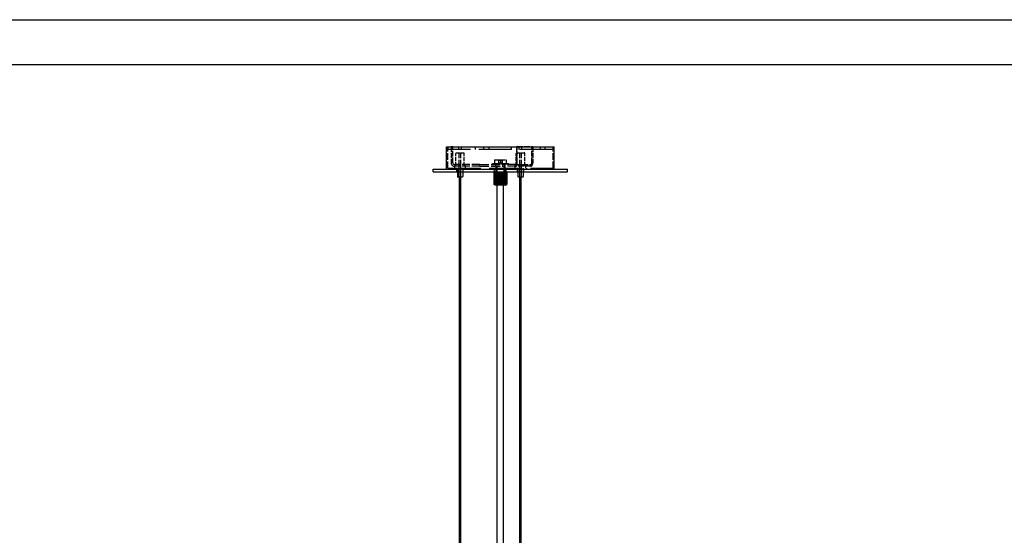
# Model space of a CAD drawing. Extents: x 355 to 4455, y -172 to 2698.
# Tile 15 of 16: x 2175 to 3274, y 2122 to 2698. Entities that reach past the tile are written whole.
import ezdxf

# ---------------------------------------------------------------- set-up
doc = ezdxf.new("R2010")
doc.units = 0
doc.header["$LTSCALE"] = 10
doc.linetypes.add('DASHED', pattern=[0.2068, 0.1655, -0.0413])
for name, color, linetype in [('Nascosta (ISO)', 7, 'DASHED'), ('PROSPETTI', 7, 'Continuous'), ('Visibile (ISO)', 7, 'Continuous')]:
    doc.layers.add(name, color=color, linetype=linetype)

# ---------------------------------------------------------------- blocks, each defined once
blk = doc.blocks.new('A3')
at = {"layer": 'PROSPETTI'}
for points in [[(-90.29, 286.83), (319.71, 286.83), (319.71, -0.17), (-90.29, -0.17)], [(-85.29, 281.83), (314.71, 281.83), (314.71, 4.83), (-85.29, 4.83)]]:
    blk.add_lwpolyline(points, close=True, dxfattribs=at)

msp = doc.modelspace()

# ---------------------------------------------------------------- linework, layer by layer
at = {"layer": 'Nascosta (ISO)', "ltscale": 4.521367}
for p, q in [((2652.7, 2532.3), (2652.7, 2556.1)), ((2770.2, 2532.3), (2770.2, 2556.1))]:
    msp.add_line(p, q, dxfattribs=at)
at = {"layer": 'Nascosta (ISO)', "ltscale": 0.571033}
for p, q in [((2653, 2556.1), (2653, 2553.1)), ((2665, 2553.1), (2665, 2556.1)), ((2668, 2553.1), (2668, 2556.1)), ((2683.3, 2556.1), (2683.3, 2553.1)), ((2692.6, 2556.1), (2692.6, 2553.1)), ((2699, 2553.1), (2699, 2556.1)), ((2724, 2553.1), (2724, 2556.1)), ((2732.5, 2553.1), (2732.5, 2556.1)), ((2735.5, 2553.1), (2735.5, 2556.1)), ((2756, 2556.1), (2756, 2553.1)), ((2761, 2556.1), (2761, 2553.1)), ((2770, 2556.1), (2770, 2553.1)), ((2663, 2528.1), (2663, 2531.1)), ((2670, 2528.1), (2670, 2531.1)), ((2705, 2528.1), (2705, 2531.1)), ((2718, 2528.1), (2718, 2531.1)), ((2730.5, 2528.1), (2730.5, 2531.1)), ((2737.5, 2528.1), (2737.5, 2531.1))]:
    msp.add_line(p, q, dxfattribs=at)
at = {"layer": 'Nascosta (ISO)', "ltscale": 22.217501}
msp.add_line((2770, 2553.1), (2653, 2553.1), dxfattribs=at)
at = {"layer": 'Nascosta (ISO)', "ltscale": 3.426696}
for p, q in [((2656.5, 2556.3), (2656.5, 2538.3)), ((2658.5, 2538.3), (2658.5, 2556.3)), ((2729.3, 2556.3), (2729.3, 2538.3)), ((2730.3, 2538.3), (2730.3, 2556.3)), ((2746.6, 2538.3), (2746.6, 2556.3)), ((2747.6, 2556.3), (2747.6, 2538.3))]:
    msp.add_line(p, q, dxfattribs=at)
at = {"layer": 'Nascosta (ISO)', "ltscale": 0.380655}
for p, q in [((2656.5, 2556.3), (2658.5, 2556.3)), ((2730.3, 2556.3), (2729.3, 2556.3)), ((2660.5, 2532.3), (2660.5, 2534.3)), ((2661, 2534.3), (2661, 2536.3)), ((2672, 2534.3), (2672, 2536.3)), ((2672.5, 2532.3), (2672.5, 2534.3)), ((2688.6, 2534.3), (2688.6, 2536.3)), ((2706.5, 2534.3), (2706.5, 2536.3)), ((2714.3, 2534.3), (2714.3, 2536.3)), ((2716.5, 2534.3), (2716.5, 2536.3)), ((2728, 2532.3), (2728, 2534.3)), ((2728.5, 2534.3), (2728.5, 2536.3)), ((2731.6, 2534.3), (2731.6, 2536.3)), ((2736.5, 2534.3), (2736.5, 2536.3)), ((2739.5, 2534.3), (2739.5, 2536.3)), ((2740, 2532.3), (2740, 2534.3))]:
    msp.add_line(p, q, dxfattribs=at)
at = {"layer": 'Nascosta (ISO)', "ltscale": 3.807451}
for p, q in [((2730.3, 2556.3), (2747.6, 2556.3)), ((2706.5, 2534.3), (2706.5, 2514.3)), ((2707.5, 2534.3), (2707.5, 2514.3)), ((2715.5, 2534.3), (2715.5, 2514.3)), ((2716.5, 2534.3), (2716.5, 2514.3)), ((2728.3, 2536.3), (2745.6, 2536.3)), ((2745.6, 2534.3), (2728.3, 2534.3))]:
    msp.add_line(p, q, dxfattribs=at)
at = {"layer": 'Nascosta (ISO)', "ltscale": 2.760375}
for p, q in [((2661.7, 2534.3), (2661.7, 2548.8)), ((2671.2, 2534.3), (2671.2, 2548.8)), ((2729.2, 2534.3), (2729.2, 2548.8)), ((2738.7, 2534.3), (2738.7, 2548.8))]:
    msp.add_line(p, q, dxfattribs=at)
at = {"layer": 'Nascosta (ISO)', "ltscale": 2.541777}
for p, q in [((2662.2, 2549.3), (2670.7, 2549.3)), ((2729.7, 2549.3), (2738.2, 2549.3))]:
    msp.add_line(p, q, dxfattribs=at)
at = {"layer": 'Nascosta (ISO)', "ltscale": 5.140094}
for p, q in [((2665.5, 2522.3), (2665.5, 2549.3)), ((2667.5, 2522.3), (2667.5, 2549.3)), ((2733, 2522.3), (2733, 2549.3)), ((2735, 2522.3), (2735, 2549.3))]:
    msp.add_line(p, q, dxfattribs=at)
at = {"layer": 'Nascosta (ISO)', "ltscale": 1.428789}
for p, q in [((2705, 2541.5), (2711.5, 2541.5)), ((2711.5, 2541.5), (2718, 2541.5))]:
    msp.add_line(p, q, dxfattribs=at)
at = {"layer": 'Nascosta (ISO)', "ltscale": 0.807101}
for p, q in [((2705, 2541.5), (2705, 2537.3)), ((2711.5, 2541.5), (2711.5, 2537.3)), ((2718, 2541.5), (2718, 2537.3))]:
    msp.add_line(p, q, dxfattribs=at)
at = {"layer": 'Nascosta (ISO)', "ltscale": 0.148632}
for p, q in [((2709.4, 2541.1), (2708.7, 2541.5)), ((2713.6, 2541.1), (2714.2, 2541.5)), ((2709.4, 2537.7), (2708.7, 2537.3)), ((2713.6, 2537.7), (2714.2, 2537.3))]:
    msp.add_line(p, q, dxfattribs=at)
at = {"layer": 'Nascosta (ISO)', "ltscale": 1.236149}
for p, q in [((2709.4, 2541.1), (2713.6, 2541.1)), ((2713.6, 2537.7), (2709.4, 2537.7))]:
    msp.add_line(p, q, dxfattribs=at)
at = {"layer": 'Nascosta (ISO)', "ltscale": 0.658368}
for p, q in [((2709.4, 2541.1), (2709.4, 2537.7)), ((2713.6, 2541.1), (2713.6, 2537.7))]:
    msp.add_line(p, q, dxfattribs=at)
at = {"layer": 'Nascosta (ISO)', "ltscale": 22.312449}
msp.add_line((2652.7, 2532.3), (2770.2, 2532.3), dxfattribs=at)
at = {"layer": 'Nascosta (ISO)', "ltscale": 0.237872}
for p, q in [((2660, 2532.3), (2660, 2531.1)), ((2673, 2532.3), (2673, 2531.1)), ((2706, 2532.3), (2706, 2531.1)), ((2717, 2532.3), (2717, 2531.1)), ((2727.5, 2532.3), (2727.5, 2531.1)), ((2740.5, 2532.3), (2740.5, 2531.1))]:
    msp.add_line(p, q, dxfattribs=at)
at = {"layer": 'Nascosta (ISO)', "ltscale": 5.347057}
for p, q in [((2688.6, 2536.3), (2660.5, 2536.3)), ((2688.6, 2534.3), (2660.5, 2534.3)), ((2728.3, 2536.3), (2714.3, 2536.3)), ((2728.3, 2534.3), (2714.3, 2534.3))]:
    msp.add_line(p, q, dxfattribs=at)
at = {"layer": 'Nascosta (ISO)', "ltscale": 0.809005}
for p, q in [((2663.5, 2532.3), (2663.5, 2528.1)), ((2669.5, 2532.3), (2669.5, 2528.1)), ((2731, 2532.3), (2731, 2528.1)), ((2737, 2532.3), (2737, 2528.1))]:
    msp.add_line(p, q, dxfattribs=at)
at = {"layer": 'Nascosta (ISO)', "ltscale": 6.050867}
for p, q in [((2688.6, 2536.3), (2714.3, 2536.3)), ((2688.6, 2534.3), (2714.3, 2534.3))]:
    msp.add_line(p, q, dxfattribs=at)
at = {"layer": 'Nascosta (ISO)', "ltscale": 5.382699}
msp.add_line((2702.5, 2537.3), (2720.5, 2537.3), dxfattribs=at)
at = {"layer": 'Nascosta (ISO)', "ltscale": 0.180759}
for p, q in [((2702.5, 2536.3), (2702.5, 2537.3)), ((2704.4, 2536.3), (2704.4, 2537.3)), ((2704.9, 2536.3), (2704.9, 2537.3)), ((2706.2, 2536.3), (2706.2, 2537.3)), ((2706.2, 2536.3), (2706.2, 2537.3)), ((2706.6, 2537.3), (2706.6, 2536.3)), ((2707.5, 2536.3), (2707.5, 2537.3)), ((2708, 2536.3), (2708, 2537.3)), ((2708.9, 2537.3), (2708.9, 2536.3)), ((2710.3, 2536.3), (2710.3, 2537.3)), ((2710.6, 2536.3), (2710.6, 2537.3)), ((2712.4, 2537.3), (2712.4, 2536.3)), ((2712.7, 2536.3), (2712.7, 2537.3)), ((2714.1, 2536.3), (2714.1, 2537.3)), ((2714.9, 2536.3), (2714.9, 2537.3)), ((2715.5, 2537.3), (2715.5, 2536.3)), ((2716.4, 2536.3), (2716.4, 2537.3)), ((2716.7, 2537.3), (2716.7, 2536.3)), ((2716.8, 2536.3), (2716.8, 2537.3)), ((2718.1, 2536.3), (2718.1, 2537.3)), ((2718.6, 2536.3), (2718.6, 2537.3)), ((2720.5, 2536.3), (2720.5, 2537.3))]:
    msp.add_line(p, q, dxfattribs=at)
at = {"layer": 'Nascosta (ISO)', "ltscale": 2.665186}
for p, q in [((2704.5, 2528.1), (2704.5, 2514.1)), ((2704.5, 2528.1), (2704.5, 2514.1)), ((2704.5, 2514.1), (2704.5, 2528.1)), ((2704.5, 2514.1), (2704.5, 2528.1)), ((2704.6, 2528.1), (2704.6, 2514.1)), ((2704.6, 2528.1), (2704.6, 2514.1)), ((2704.6, 2514.1), (2704.6, 2528.1)), ((2704.7, 2528.1), (2704.7, 2514.1)), ((2704.7, 2514.1), (2704.7, 2528.1)), ((2704.8, 2514.1), (2704.8, 2528.1)), ((2704.9, 2528.1), (2704.9, 2514.1)), ((2705, 2528.1), (2705, 2514.1)), ((2705, 2514.1), (2705, 2528.1)), ((2705.2, 2528.1), (2705.2, 2514.1)), ((2705.2, 2514.1), (2705.2, 2528.1)), ((2705.4, 2528.1), (2705.4, 2514.1)), ((2705.4, 2514.1), (2705.4, 2528.1)), ((2705.6, 2528.1), (2705.6, 2514.1)), ((2705.6, 2514.1), (2705.6, 2528.1)), ((2705.8, 2514.1), (2705.8, 2528.1)), ((2705.9, 2528.1), (2705.9, 2514.1)), ((2706.1, 2514.1), (2706.1, 2528.1)), ((2706.2, 2528.1), (2706.2, 2514.1)), ((2706.4, 2514.1), (2706.4, 2528.1)), ((2706.5, 2528.1), (2706.5, 2514.1)), ((2706.7, 2514.1), (2706.7, 2528.1)), ((2706.8, 2528.1), (2706.8, 2514.1)), ((2707, 2514.1), (2707, 2528.1)), ((2707.1, 2528.1), (2707.1, 2514.1)), ((2707.4, 2514.1), (2707.4, 2528.1)), ((2707.5, 2528.1), (2707.5, 2514.1)), ((2707.8, 2514.1), (2707.8, 2528.1)), ((2707.8, 2528.1), (2707.8, 2514.1)), ((2708.1, 2514.1), (2708.1, 2528.1)), ((2708.2, 2528.1), (2708.2, 2514.1)), ((2708.5, 2514.1), (2708.5, 2528.1)), ((2708.6, 2528.1), (2708.6, 2514.1)), ((2708.9, 2514.1), (2708.9, 2528.1)), ((2709, 2528.1), (2709, 2514.1)), ((2709.3, 2514.1), (2709.3, 2528.1)), ((2709.4, 2528.1), (2709.4, 2514.1)), ((2709.8, 2514.1), (2709.8, 2528.1)), ((2709.9, 2528.1), (2709.9, 2514.1)), ((2710.2, 2514.1), (2710.2, 2528.1)), ((2710.3, 2528.1), (2710.3, 2514.1)), ((2710.6, 2514.1), (2710.6, 2528.1)), ((2710.7, 2528.1), (2710.7, 2514.1)), ((2711.1, 2514.1), (2711.1, 2528.1)), ((2711.2, 2528.1), (2711.2, 2514.1)), ((2711.5, 2514.1), (2711.5, 2528.1)), ((2711.6, 2528.1), (2711.6, 2514.1)), ((2711.9, 2514.1), (2711.9, 2528.1)), ((2712.1, 2528.1), (2712.1, 2514.1)), ((2712.4, 2514.1), (2712.4, 2528.1)), ((2712.5, 2528.1), (2712.5, 2514.1)), ((2712.8, 2514.1), (2712.8, 2528.1)), ((2712.9, 2528.1), (2712.9, 2514.1)), ((2713.2, 2514.1), (2713.2, 2528.1)), ((2713.3, 2528.1), (2713.3, 2514.1)), ((2713.7, 2514.1), (2713.7, 2528.1)), ((2713.8, 2528.1), (2713.8, 2514.1)), ((2714.1, 2514.1), (2714.1, 2528.1)), ((2714.2, 2528.1), (2714.2, 2514.1)), ((2714.5, 2514.1), (2714.5, 2528.1)), ((2714.6, 2528.1), (2714.6, 2514.1)), ((2714.9, 2514.1), (2714.9, 2528.1)), ((2715, 2528.1), (2715, 2514.1)), ((2715.3, 2528.1), (2715.3, 2514.1)), ((2715.3, 2514.1), (2715.3, 2528.1)), ((2715.6, 2514.1), (2715.6, 2528.1)), ((2715.7, 2528.1), (2715.7, 2514.1)), ((2716, 2528.1), (2716, 2514.1)), ((2716, 2514.1), (2716, 2528.1)), ((2716.3, 2514.1), (2716.3, 2528.1)), ((2716.4, 2528.1), (2716.4, 2514.1)), ((2716.6, 2514.1), (2716.6, 2528.1)), ((2716.7, 2528.1), (2716.7, 2514.1)), ((2716.9, 2514.1), (2716.9, 2528.1)), ((2717, 2528.1), (2717, 2514.1)), ((2717.2, 2528.1), (2717.2, 2514.1)), ((2717.2, 2514.1), (2717.2, 2528.1)), ((2717.4, 2514.1), (2717.4, 2528.1)), ((2717.5, 2528.1), (2717.5, 2514.1)), ((2717.6, 2514.1), (2717.6, 2528.1)), ((2717.7, 2528.1), (2717.7, 2514.1)), ((2717.8, 2514.1), (2717.8, 2528.1)), ((2717.9, 2528.1), (2717.9, 2514.1)), ((2718, 2528.1), (2718, 2514.1)), ((2718, 2514.1), (2718, 2528.1)), ((2718.1, 2514.1), (2718.1, 2528.1)), ((2718.2, 2528.1), (2718.2, 2514.1)), ((2718.3, 2528.1), (2718.3, 2514.1)), ((2718.3, 2514.1), (2718.3, 2528.1)), ((2718.4, 2528.1), (2718.4, 2514.1)), ((2718.4, 2528.1), (2718.4, 2514.1)), ((2718.4, 2514.1), (2718.4, 2528.1)), ((2718.4, 2514.1), (2718.4, 2528.1)), ((2718.5, 2528.1), (2718.5, 2514.1)), ((2718.5, 2514.1), (2718.5, 2528.1))]:
    msp.add_line(p, q, dxfattribs=at)
at = {"layer": 'Nascosta (ISO)', "ltscale": 2.855563}
for p, q in [((2705.5, 2528.1), (2705.5, 2513.1)), ((2705.5, 2528.1), (2705.5, 2513.1)), ((2705.5, 2528.1), (2705.5, 2513.1)), ((2705.5, 2528.1), (2705.5, 2513.1)), ((2705.5, 2528.1), (2705.5, 2513.1)), ((2705.6, 2528.1), (2705.6, 2513.1)), ((2705.6, 2528.1), (2705.6, 2513.1)), ((2705.6, 2528.1), (2705.6, 2513.1)), ((2705.7, 2528.1), (2705.7, 2513.1)), ((2705.7, 2528.1), (2705.7, 2513.1)), ((2705.8, 2528.1), (2705.8, 2513.1)), ((2705.9, 2528.1), (2705.9, 2513.1)), ((2706, 2528.1), (2706, 2513.1)), ((2706, 2528.1), (2706, 2513.1)), ((2706.1, 2528.1), (2706.1, 2513.1)), ((2706.2, 2528.1), (2706.2, 2513.1)), ((2706.3, 2528.1), (2706.3, 2513.1)), ((2706.4, 2528.1), (2706.4, 2513.1)), ((2706.5, 2528.1), (2706.5, 2513.1)), ((2706.6, 2528.1), (2706.6, 2513.1)), ((2706.7, 2528.1), (2706.7, 2513.1)), ((2706.8, 2528.1), (2706.8, 2513.1)), ((2706.9, 2528.1), (2706.9, 2513.1)), ((2707, 2528.1), (2707, 2513.1)), ((2707.2, 2528.1), (2707.2, 2513.1)), ((2707.3, 2528.1), (2707.3, 2513.1)), ((2707.5, 2528.1), (2707.5, 2513.1)), ((2707.6, 2528.1), (2707.6, 2513.1)), ((2707.8, 2528.1), (2707.8, 2513.1)), ((2707.9, 2528.1), (2707.9, 2513.1)), ((2708.1, 2528.1), (2708.1, 2513.1)), ((2708.2, 2528.1), (2708.2, 2513.1)), ((2708.4, 2528.1), (2708.4, 2513.1)), ((2708.5, 2528.1), (2708.5, 2513.1)), ((2708.7, 2528.1), (2708.7, 2513.1)), ((2708.8, 2528.1), (2708.8, 2513.1)), ((2709, 2528.1), (2709, 2513.1)), ((2709.2, 2528.1), (2709.2, 2513.1)), ((2709.4, 2528.1), (2709.4, 2513.1)), ((2709.5, 2528.1), (2709.5, 2513.1)), ((2709.8, 2528.1), (2709.8, 2513.1)), ((2709.9, 2528.1), (2709.9, 2513.1)), ((2710.1, 2528.1), (2710.1, 2513.1)), ((2710.2, 2528.1), (2710.2, 2513.1)), ((2710.5, 2528.1), (2710.5, 2513.1)), ((2710.6, 2528.1), (2710.6, 2513.1)), ((2711, 2528.1), (2711, 2513.1)), ((2711.4, 2528.1), (2711.4, 2513.1)), ((2711.7, 2528.1), (2711.7, 2513.1)), ((2712.1, 2528.1), (2712.1, 2513.1)), ((2712.5, 2528.1), (2712.5, 2513.1)), ((2712.7, 2528.1), (2712.7, 2513.1)), ((2712.9, 2528.1), (2712.9, 2513.1)), ((2713.1, 2528.1), (2713.1, 2513.1)), ((2713.2, 2528.1), (2713.2, 2513.1)), ((2713.5, 2528.1), (2713.5, 2513.1)), ((2713.6, 2528.1), (2713.6, 2513.1)), ((2713.8, 2528.1), (2713.8, 2513.1)), ((2713.9, 2528.1), (2713.9, 2513.1)), ((2714.2, 2528.1), (2714.2, 2513.1)), ((2714.3, 2528.1), (2714.3, 2513.1)), ((2714.5, 2528.1), (2714.5, 2513.1)), ((2714.6, 2528.1), (2714.6, 2513.1)), ((2714.8, 2528.1), (2714.8, 2513.1)), ((2714.9, 2528.1), (2714.9, 2513.1)), ((2715.1, 2528.1), (2715.1, 2513.1)), ((2715.2, 2528.1), (2715.2, 2513.1)), ((2715.4, 2528.1), (2715.4, 2513.1)), ((2715.5, 2528.1), (2715.5, 2513.1)), ((2715.7, 2528.1), (2715.7, 2513.1)), ((2715.8, 2528.1), (2715.8, 2513.1)), ((2715.9, 2528.1), (2715.9, 2513.1)), ((2716, 2528.1), (2716, 2513.1)), ((2716.2, 2528.1), (2716.2, 2513.1)), ((2716.3, 2528.1), (2716.3, 2513.1)), ((2716.4, 2528.1), (2716.4, 2513.1)), ((2716.5, 2528.1), (2716.5, 2513.1)), ((2716.6, 2528.1), (2716.6, 2513.1)), ((2716.7, 2528.1), (2716.7, 2513.1)), ((2716.8, 2528.1), (2716.8, 2513.1)), ((2716.9, 2528.1), (2716.9, 2513.1)), ((2717, 2528.1), (2717, 2513.1)), ((2717, 2528.1), (2717, 2513.1)), ((2717.1, 2528.1), (2717.1, 2513.1)), ((2717.2, 2528.1), (2717.2, 2513.1)), ((2717.2, 2528.1), (2717.2, 2513.1)), ((2717.3, 2528.1), (2717.3, 2513.1)), ((2717.3, 2528.1), (2717.3, 2513.1)), ((2717.4, 2528.1), (2717.4, 2513.1)), ((2717.4, 2528.1), (2717.4, 2513.1)), ((2717.4, 2528.1), (2717.4, 2513.1)), ((2717.5, 2528.1), (2717.5, 2513.1)), ((2717.5, 2528.1), (2717.5, 2513.1)), ((2717.5, 2528.1), (2717.5, 2513.1)), ((2717.5, 2528.1), (2717.5, 2513.1))]:
    msp.add_line(p, q, dxfattribs=at)
at = {"layer": 'Nascosta (ISO)', "ltscale": 0.951788}
for p, q in [((2707.2, 2528.1), (2707.2, 2523.1)), ((2715.7, 2528.1), (2715.7, 2523.1))]:
    msp.add_line(p, q, dxfattribs=at)
at = {"layer": 'Nascosta (ISO)', "ltscale": 2.840822}
msp.add_line((2706.7, 2523.1), (2716.2, 2523.1), dxfattribs=at)
at = {"layer": 'Nascosta (ISO)', "ltscale": 1.903676}
for p, q in [((2706.7, 2513.1), (2706.7, 2523.1)), ((2716.2, 2513.1), (2716.2, 2523.1))]:
    msp.add_line(p, q, dxfattribs=at)
at = {"layer": 'Nascosta (ISO)', "ltscale": 0.020293}
for p, q in [((2704.5, 2514.1), (2704.6, 2514.1)), ((2704.5, 2514.1), (2704.5, 2514.1)), ((2704.5, 2514.1), (2704.5, 2514.1)), ((2704.6, 2514.1), (2704.6, 2514.1)), ((2704.7, 2514.1), (2704.7, 2514.1)), ((2704.8, 2514.1), (2704.9, 2514.1)), ((2705, 2514.1), (2705, 2514.1)), ((2705.2, 2514.1), (2705.2, 2514.1)), ((2705.4, 2514.1), (2705.4, 2514.1)), ((2705.6, 2514.1), (2705.6, 2514.1)), ((2705.8, 2514.1), (2705.9, 2514.1)), ((2706.1, 2514.1), (2706.2, 2514.1)), ((2706.4, 2514.1), (2706.5, 2514.1)), ((2706.7, 2514.1), (2706.8, 2514.1)), ((2707, 2514.1), (2707.1, 2514.1)), ((2707.4, 2514.1), (2707.5, 2514.1)), ((2707.8, 2514.1), (2707.8, 2514.1)), ((2708.1, 2514.1), (2708.2, 2514.1)), ((2708.5, 2514.1), (2708.6, 2514.1)), ((2708.9, 2514.1), (2709, 2514.1)), ((2709.3, 2514.1), (2709.4, 2514.1)), ((2709.8, 2514.1), (2709.9, 2514.1)), ((2710.2, 2514.1), (2710.3, 2514.1)), ((2710.6, 2514.1), (2710.7, 2514.1)), ((2711.1, 2514.1), (2711.2, 2514.1)), ((2711.5, 2514.1), (2711.6, 2514.1)), ((2711.9, 2514.1), (2712.1, 2514.1)), ((2712.4, 2514.1), (2712.5, 2514.1)), ((2712.8, 2514.1), (2712.9, 2514.1)), ((2713.2, 2514.1), (2713.3, 2514.1)), ((2713.7, 2514.1), (2713.8, 2514.1)), ((2714.1, 2514.1), (2714.2, 2514.1)), ((2714.5, 2514.1), (2714.6, 2514.1)), ((2714.9, 2514.1), (2715, 2514.1)), ((2715.3, 2514.1), (2715.3, 2514.1)), ((2715.6, 2514.1), (2715.7, 2514.1)), ((2716, 2514.1), (2716, 2514.1)), ((2716.3, 2514.1), (2716.4, 2514.1)), ((2716.6, 2514.1), (2716.7, 2514.1)), ((2716.9, 2514.1), (2717, 2514.1)), ((2717.2, 2514.1), (2717.2, 2514.1)), ((2717.4, 2514.1), (2717.5, 2514.1)), ((2717.6, 2514.1), (2717.7, 2514.1)), ((2717.8, 2514.1), (2717.9, 2514.1)), ((2718, 2514.1), (2718, 2514.1)), ((2718.1, 2514.1), (2718.2, 2514.1)), ((2718.3, 2514.1), (2718.3, 2514.1)), ((2718.4, 2514.1), (2718.4, 2514.1)), ((2718.4, 2514.1), (2718.4, 2514.1)), ((2718.5, 2514.1), (2718.5, 2514.1))]:
    msp.add_line(p, q, dxfattribs=at)
at = {"layer": 'Nascosta (ISO)', "ltscale": 2.990344}
msp.add_line((2716.5, 2514.3), (2706.5, 2514.3), dxfattribs=at)
at = {"layer": 'Nascosta (ISO)', "ltscale": 0.270726}
for p, q in [((2709.5, 2513.1), (2709.3, 2514.1)), ((2709.9, 2513.1), (2709.8, 2514.1)), ((2710.2, 2513.1), (2710.2, 2514.1)), ((2710.6, 2513.1), (2710.6, 2514.1)), ((2711, 2513.1), (2711.1, 2514.1)), ((2711.2, 2514.1), (2711.4, 2513.1)), ((2711.4, 2513.1), (2711.5, 2514.1)), ((2711.6, 2514.1), (2711.7, 2513.1)), ((2711.7, 2513.1), (2711.9, 2514.1)), ((2712.1, 2514.1), (2712.1, 2513.1)), ((2712.5, 2514.1), (2712.5, 2513.1)), ((2712.9, 2514.1), (2712.9, 2513.1)), ((2713.3, 2514.1), (2713.2, 2513.1)), ((2713.8, 2514.1), (2713.6, 2513.1))]:
    msp.add_line(p, q, dxfattribs=at)
at = {"layer": 'Nascosta (ISO)', "ltscale": 0.270726, "flags": 128}
for points in [[(2704.5, 2514.1), (2704.5, 2514)], [(2704.5, 2514.1), (2704.6, 2514)], [(2704.6, 2514.1), (2704.6, 2514)], [(2704.6, 2514.1), (2704.7, 2514)], [(2704.7, 2514.1), (2704.8, 2514)], [(2704.9, 2514.1), (2704.9, 2514)], [(2705, 2514.1), (2705.1, 2514)], [(2705.2, 2514.1), (2705.2, 2514)], [(2705.4, 2514.1), (2705.5, 2514)], [(2705.5, 2513.1), (2705.5, 2513.1)], [(2705.5, 2513.1), (2705.5, 2513.1)], [(2705.6, 2513.1), (2705.5, 2513.1)], [(2705.6, 2514.1), (2705.7, 2514)], [(2705.6, 2513.1), (2705.6, 2513.1)], [(2705.7, 2513.1), (2705.7, 2513.1)], [(2705.9, 2513.1), (2705.8, 2513.1)], [(2705.9, 2514.1), (2705.9, 2514)], [(2706, 2513.1), (2706, 2513.1)], [(2706.2, 2513.1), (2706.1, 2513.1)], [(2706.2, 2514.1), (2706.2, 2514)], [(2706.4, 2513.1), (2706.3, 2513.1)], [(2706.5, 2514.1), (2706.5, 2514)], [(2706.6, 2513.1), (2706.5, 2513.1)], [(2706.8, 2514.1), (2706.8, 2514)], [(2706.8, 2513.1), (2706.8, 2513.1)], [(2707, 2513.1), (2707, 2513.1)], [(2707.1, 2514.1), (2707.2, 2514)], [(2707.3, 2513.1), (2707.3, 2513.1)], [(2707.5, 2514.1), (2707.5, 2514)], [(2707.6, 2513.1), (2707.5, 2513.1)], [(2707.8, 2514.1), (2707.9, 2514)], [(2707.9, 2513.1), (2707.8, 2513.1)], [(2708.2, 2513.1), (2708.1, 2513.1)], [(2708.2, 2514.1), (2708.3, 2514)], [(2708.5, 2513.1), (2708.5, 2513.1)], [(2708.6, 2514.1), (2708.6, 2514)], [(2708.8, 2513.1), (2708.8, 2513.1)], [(2709, 2514.1), (2709, 2514)], [(2709.2, 2513.1), (2709.2, 2513.1)], [(2709.4, 2514.1), (2709.5, 2514)], [(2709.9, 2514.1), (2709.9, 2514)], [(2710.3, 2514.1), (2710.3, 2514)], [(2710.7, 2514.1), (2710.7, 2514)], [(2712.1, 2513.1), (2712.1, 2513.1)], [(2712.5, 2513.1), (2712.5, 2513.1)], [(2712.9, 2513.1), (2712.9, 2513.1)], [(2713.2, 2513.1), (2713.2, 2513.1)], [(2713.6, 2513.1), (2713.6, 2513.1)], [(2713.9, 2513.1), (2713.9, 2513.1)], [(2714.2, 2514.1), (2714.2, 2514)], [(2714.3, 2513.1), (2714.3, 2513.1)], [(2714.6, 2514.1), (2714.6, 2514)], [(2714.6, 2513.1), (2714.6, 2513.1)], [(2714.9, 2513.1), (2714.9, 2513.1)], [(2715, 2514.1), (2715, 2514)], [(2715.2, 2513.1), (2715.2, 2513.1)], [(2715.3, 2514.1), (2715.3, 2514)], [(2715.5, 2513.1), (2715.5, 2513.1)], [(2715.7, 2514.1), (2715.7, 2514)], [(2715.8, 2513.1), (2715.8, 2513.1)], [(2716, 2514.1), (2716, 2514)], [(2716, 2513.1), (2716.1, 2513.1)], [(2716.4, 2514.1), (2716.3, 2514)], [(2716.3, 2513.1), (2716.3, 2513.1)], [(2716.5, 2513.1), (2716.5, 2513.1)], [(2716.7, 2514.1), (2716.6, 2514)], [(2716.7, 2513.1), (2716.7, 2513.1)], [(2717, 2514.1), (2716.9, 2514)], [(2716.9, 2513.1), (2716.9, 2513.1)], [(2717, 2513.1), (2717.1, 2513.1)], [(2717.2, 2514.1), (2717.2, 2514)], [(2717.2, 2513.1), (2717.2, 2513.1)], [(2717.3, 2513.1), (2717.3, 2513.1)], [(2717.5, 2514.1), (2717.4, 2514)], [(2717.4, 2513.1), (2717.4, 2513.1)], [(2717.4, 2513.1), (2717.5, 2513.1)], [(2717.5, 2513.1), (2717.5, 2513.1)], [(2717.7, 2514.1), (2717.6, 2514)], [(2717.9, 2514.1), (2717.8, 2514)], [(2718, 2514.1), (2718, 2514)], [(2718.2, 2514.1), (2718.1, 2514)], [(2718.3, 2514.1), (2718.3, 2514)], [(2718.4, 2514.1), (2718.3, 2514)], [(2718.4, 2514.1), (2718.4, 2514)], [(2718.5, 2514.1), (2718.4, 2514)]]:
    msp.add_lwpolyline(points, dxfattribs=at)
at = {"layer": 'Nascosta (ISO)', "ltscale": 0.233921, "flags": 128}
msp.add_lwpolyline([(2717.5, 2513.1), (2717.5, 2513.1)], dxfattribs=at)
at = {"layer": 'Nascosta (ISO)', "ltscale": 0.149422}
for centre, start, end in [((2662.2, 2548.8), 90, 180), ((2670.7, 2548.8), 0, 90), ((2729.7, 2548.8), 90, 180), ((2738.2, 2548.8), 0, 90)]:
    msp.add_arc(centre, 0.5, start, end, dxfattribs=at)
at = {"layer": 'Nascosta (ISO)', "ltscale": 1.196077}
msp.add_arc((2660.5, 2538.3), 4, 180, 270, dxfattribs=at)
at = {"layer": 'Nascosta (ISO)', "ltscale": 0.597989}
msp.add_arc((2660.5, 2538.3), 2, 180, 270, dxfattribs=at)
for centre in [(2728.3, 2538.3), (2745.6, 2538.3)]:
    msp.add_ellipse(centre, major_axis=(0, -2), ratio=0.5, start_param=0, end_param=1.570796, dxfattribs=at)
at = {"layer": 'Nascosta (ISO)', "ltscale": 1.196077}
for centre in [(2728.3, 2538.3), (2745.6, 2538.3)]:
    msp.add_ellipse(centre, major_axis=(0, -4), ratio=0.5, start_param=0, end_param=1.570796, dxfattribs=at)
at = {"layer": 'Visibile (ISO)'}
for p, q in [((2651.5, 2556.1), (2771.5, 2556.1)), ((2651.5, 2531.1), (2651.5, 2556.1)), ((2771.5, 2531.1), (2771.5, 2556.1)), ((2636.5, 2531.1), (2786.5, 2531.1)), ((2636.5, 2528.1), (2636.5, 2531.1)), ((2636.5, 2528.1), (2786.5, 2528.1)), ((2663.5, 2528.1), (2663.5, 2522.8)), ((2669.5, 2528.1), (2669.5, 2522.8)), ((2704.5, 2528.1), (2704.5, 2514.1)), ((2704.5, 2528.1), (2704.5, 2514.1)), ((2704.5, 2514.1), (2704.5, 2528.1)), ((2704.5, 2514.1), (2704.5, 2528.1)), ((2704.5, 2514.1), (2704.5, 2528.1)), ((2704.6, 2528.1), (2704.6, 2514.1)), ((2704.6, 2514.1), (2704.6, 2528.1)), ((2704.7, 2528.1), (2704.7, 2514.1)), ((2704.7, 2514.1), (2704.7, 2528.1)), ((2704.8, 2528.1), (2704.8, 2514.1)), ((2704.8, 2514.1), (2704.8, 2528.1)), ((2704.9, 2528.1), (2704.9, 2514.1)), ((2705, 2514.1), (2705, 2528.1)), ((2705.1, 2528.1), (2705.1, 2514.1)), ((2705.1, 2514.1), (2705.1, 2528.1)), ((2705.3, 2528.1), (2705.3, 2514.1)), ((2705.3, 2514.1), (2705.3, 2528.1)), ((2705.5, 2528.1), (2705.5, 2514.1)), ((2705.6, 2514.1), (2705.6, 2528.1)), ((2705.7, 2528.1), (2705.7, 2514.1)), ((2705.8, 2514.1), (2705.8, 2528.1)), ((2706, 2528.1), (2706, 2514.1)), ((2706.1, 2514.1), (2706.1, 2528.1)), ((2706.3, 2528.1), (2706.3, 2514.1)), ((2706.4, 2514.1), (2706.4, 2528.1)), ((2706.6, 2528.1), (2706.6, 2514.1)), ((2706.7, 2514.1), (2706.7, 2528.1)), ((2706.9, 2528.1), (2706.9, 2514.1)), ((2707, 2514.1), (2707, 2528.1)), ((2707.3, 2528.1), (2707.3, 2514.1)), ((2707.4, 2514.1), (2707.4, 2528.1)), ((2707.6, 2528.1), (2707.6, 2514.1)), ((2707.7, 2514.1), (2707.7, 2528.1)), ((2708, 2528.1), (2708, 2514.1)), ((2708.1, 2514.1), (2708.1, 2528.1)), ((2708.4, 2528.1), (2708.4, 2514.1)), ((2708.5, 2514.1), (2708.5, 2528.1)), ((2708.8, 2528.1), (2708.8, 2514.1)), ((2708.9, 2514.1), (2708.9, 2528.1)), ((2709.2, 2528.1), (2709.2, 2514.1)), ((2709.3, 2514.1), (2709.3, 2528.1)), ((2709.6, 2528.1), (2709.6, 2514.1)), ((2709.7, 2514.1), (2709.7, 2528.1)), ((2710, 2528.1), (2710, 2514.1)), ((2710.2, 2514.1), (2710.2, 2528.1)), ((2710.5, 2528.1), (2710.5, 2514.1)), ((2710.6, 2514.1), (2710.6, 2528.1)), ((2710.9, 2528.1), (2710.9, 2514.1)), ((2710.9, 2528.1), (2710.9, 2513.1)), ((2711, 2514.1), (2711, 2528.1)), ((2711.2, 2528.1), (2711.2, 2513.1)), ((2711.4, 2528.1), (2711.4, 2514.1)), ((2711.5, 2514.1), (2711.5, 2528.1)), ((2711.6, 2528.1), (2711.6, 2513.1)), ((2711.8, 2528.1), (2711.8, 2514.1)), ((2711.9, 2514.1), (2711.9, 2528.1)), ((2712, 2528.1), (2712, 2513.1)), ((2712.2, 2528.1), (2712.2, 2514.1)), ((2712.3, 2514.1), (2712.3, 2528.1)), ((2712.4, 2528.1), (2712.4, 2513.1)), ((2712.7, 2528.1), (2712.7, 2514.1)), ((2712.8, 2514.1), (2712.8, 2528.1)), ((2713.1, 2528.1), (2713.1, 2514.1)), ((2713.2, 2514.1), (2713.2, 2528.1)), ((2713.5, 2528.1), (2713.5, 2514.1)), ((2713.6, 2514.1), (2713.6, 2528.1)), ((2713.9, 2528.1), (2713.9, 2514.1)), ((2714, 2514.1), (2714, 2528.1)), ((2714.4, 2528.1), (2714.4, 2514.1)), ((2714.4, 2514.1), (2714.4, 2528.1)), ((2714.7, 2528.1), (2714.7, 2514.1)), ((2714.8, 2514.1), (2714.8, 2528.1)), ((2715.1, 2528.1), (2715.1, 2514.1)), ((2715.2, 2514.1), (2715.2, 2528.1)), ((2715.5, 2528.1), (2715.5, 2514.1)), ((2715.6, 2514.1), (2715.6, 2528.1)), ((2715.8, 2528.1), (2715.8, 2514.1)), ((2715.9, 2514.1), (2715.9, 2528.1)), ((2716.2, 2528.1), (2716.2, 2514.1)), ((2716.3, 2514.1), (2716.3, 2528.1)), ((2716.5, 2528.1), (2716.5, 2514.1)), ((2716.6, 2514.1), (2716.6, 2528.1)), ((2716.8, 2528.1), (2716.8, 2514.1)), ((2716.9, 2514.1), (2716.9, 2528.1)), ((2717.1, 2528.1), (2717.1, 2514.1)), ((2717.1, 2514.1), (2717.1, 2528.1)), ((2717.3, 2528.1), (2717.3, 2514.1)), ((2717.4, 2514.1), (2717.4, 2528.1)), ((2717.6, 2528.1), (2717.6, 2514.1)), ((2717.6, 2514.1), (2717.6, 2528.1)), ((2717.8, 2528.1), (2717.8, 2514.1)), ((2717.8, 2514.1), (2717.8, 2528.1)), ((2717.9, 2528.1), (2717.9, 2514.1)), ((2718, 2514.1), (2718, 2528.1)), ((2718.1, 2528.1), (2718.1, 2514.1)), ((2718.1, 2514.1), (2718.1, 2528.1)), ((2718.2, 2528.1), (2718.2, 2514.1)), ((2718.3, 2528.1), (2718.3, 2514.1)), ((2718.3, 2514.1), (2718.3, 2528.1)), ((2718.4, 2528.1), (2718.4, 2514.1)), ((2718.4, 2514.1), (2718.4, 2528.1)), ((2718.4, 2514.1), (2718.4, 2528.1)), ((2718.5, 2528.1), (2718.5, 2514.1)), ((2718.5, 2528.1), (2718.5, 2514.1)), ((2718.5, 2514.1), (2718.5, 2528.1)), ((2718.5, 2514.1), (2718.5, 2528.1)), ((2731, 2528.1), (2731, 2522.8)), ((2737, 2528.1), (2737, 2522.8)), ((2786.5, 2528.1), (2786.5, 2531.1)), ((2669, 2522.3), (2664, 2522.3)), ((2665.7, 2055.3), (2665.7, 2522.3)), ((2667.2, 2055.3), (2667.2, 2522.3)), ((2736.5, 2522.3), (2731.5, 2522.3)), ((2733.2, 2055.3), (2733.2, 2522.3)), ((2734.7, 2055.3), (2734.7, 2522.3)), ((2704.5, 2514.1), (2704.5, 2514.1)), ((2704.5, 2514.1), (2704.5, 2514.1)), ((2704.6, 2514.1), (2704.6, 2514.1)), ((2705.5, 2513.1), (2704.6, 2513.9)), ((2704.7, 2514.1), (2704.7, 2514.1)), ((2704.8, 2514.1), (2704.8, 2514.1)), ((2704.9, 2514.1), (2705, 2514.1)), ((2705.1, 2514.1), (2705.1, 2514.1)), ((2705.3, 2514.1), (2705.3, 2514.1)), ((2705.5, 2514.1), (2705.6, 2514.1)), ((2705.5, 2513.1), (2705.5, 2513.1)), ((2705.5, 2513.1), (2705.5, 2513.1)), ((2705.5, 2513.1), (2705.5, 2513.1)), ((2705.6, 2513.1), (2705.5, 2513.1)), ((2705.7, 2513.1), (2705.6, 2513.1)), ((2705.7, 2514.1), (2705.8, 2514.1)), ((2705.8, 2513.1), (2705.7, 2513.1)), ((2706, 2513.1), (2705.8, 2513.1)), ((2706, 2514.1), (2706.1, 2514.1)), ((2706.1, 2513.1), (2706, 2513.1)), ((2706.3, 2513.1), (2706.1, 2513.1)), ((2706.3, 2514.1), (2706.4, 2514.1)), ((2706.5, 2513.1), (2706.3, 2513.1)), ((2706.7, 2513.1), (2706.5, 2513.1)), ((2706.6, 2514.1), (2706.7, 2514.1)), ((2706.9, 2513.1), (2706.7, 2513.1)), ((2706.9, 2514.1), (2707, 2514.1)), ((2707.2, 2513.1), (2706.9, 2513.1)), ((2707.5, 2513.1), (2707.2, 2513.1)), ((2707.3, 2514.1), (2707.4, 2514.1)), ((2707.8, 2513.1), (2707.5, 2513.1)), ((2707.6, 2514.1), (2707.7, 2514.1)), ((2708.1, 2513.1), (2707.8, 2513.1)), ((2708, 2514.1), (2708.1, 2514.1)), ((2708, 2055.3), (2708, 2513.1)), ((2708.4, 2513.1), (2708.1, 2513.1)), ((2708.4, 2514.1), (2708.5, 2514.1)), ((2708.7, 2513.1), (2708.4, 2513.1)), ((2709, 2513.1), (2708.7, 2513.1)), ((2708.8, 2514.1), (2708.9, 2514.1)), ((2709.4, 2513.1), (2709, 2513.1)), ((2709.2, 2514.1), (2709.4, 2513.1)), ((2709.2, 2514.1), (2709.3, 2514.1)), ((2709.8, 2513.1), (2709.4, 2513.1)), ((2709.6, 2514.1), (2709.8, 2513.1)), ((2709.6, 2514.1), (2709.7, 2514.1)), ((2710.1, 2513.1), (2709.8, 2513.1)), ((2710, 2514.1), (2710.1, 2513.1)), ((2710, 2514.1), (2710.2, 2514.1)), ((2710.5, 2513.1), (2710.1, 2513.1)), ((2710.5, 2514.1), (2710.5, 2513.1)), ((2710.5, 2514.1), (2710.6, 2514.1)), ((2710.9, 2513.1), (2710.5, 2513.1)), ((2710.9, 2514.1), (2710.9, 2513.1)), ((2710.9, 2514.1), (2711, 2514.1)), ((2711.2, 2513.1), (2710.9, 2513.1)), ((2711.2, 2513.1), (2711, 2514.1)), ((2711.4, 2514.1), (2711.2, 2513.1)), ((2711.6, 2513.1), (2711.2, 2513.1)), ((2711.4, 2514.1), (2711.5, 2514.1)), ((2711.6, 2513.1), (2711.5, 2514.1)), ((2711.8, 2514.1), (2711.6, 2513.1)), ((2712, 2513.1), (2711.6, 2513.1)), ((2711.8, 2514.1), (2711.9, 2514.1)), ((2712, 2513.1), (2711.9, 2514.1)), ((2712.4, 2513.1), (2712, 2513.1)), ((2712.2, 2514.1), (2712.3, 2514.1)), ((2712.4, 2513.1), (2712.3, 2514.1)), ((2712.7, 2513.1), (2712.4, 2513.1)), ((2712.7, 2513.1), (2712.8, 2514.1)), ((2712.7, 2514.1), (2712.8, 2514.1)), ((2713.1, 2513.1), (2712.7, 2513.1)), ((2713.1, 2513.1), (2713.2, 2514.1)), ((2713.1, 2514.1), (2713.2, 2514.1)), ((2713.5, 2513.1), (2713.1, 2513.1)), ((2713.5, 2513.1), (2713.6, 2514.1)), ((2713.5, 2514.1), (2713.6, 2514.1)), ((2713.8, 2513.1), (2713.5, 2513.1)), ((2714.2, 2513.1), (2713.8, 2513.1)), ((2713.9, 2514.1), (2714, 2514.1)), ((2714.5, 2513.1), (2714.2, 2513.1)), ((2714.4, 2514.1), (2714.4, 2514.1)), ((2714.8, 2513.1), (2714.5, 2513.1)), ((2714.7, 2514.1), (2714.8, 2514.1)), ((2715.1, 2513.1), (2714.8, 2513.1)), ((2715, 2055.3), (2715, 2513.1)), ((2715.1, 2514.1), (2715.2, 2514.1)), ((2715.4, 2513.1), (2715.1, 2513.1)), ((2715.7, 2513.1), (2715.4, 2513.1)), ((2715.5, 2514.1), (2715.6, 2514.1)), ((2715.9, 2513.1), (2715.7, 2513.1)), ((2715.8, 2514.1), (2715.9, 2514.1)), ((2716.2, 2513.1), (2715.9, 2513.1)), ((2716.2, 2514.1), (2716.3, 2514.1)), ((2716.4, 2513.1), (2716.2, 2513.1)), ((2716.6, 2513.1), (2716.4, 2513.1)), ((2716.5, 2514.1), (2716.6, 2514.1)), ((2716.8, 2513.1), (2716.6, 2513.1)), ((2716.8, 2514.1), (2716.9, 2514.1)), ((2717, 2513.1), (2716.8, 2513.1)), ((2717.1, 2513.1), (2717, 2513.1)), ((2717.1, 2514.1), (2717.1, 2514.1)), ((2717.2, 2513.1), (2717.1, 2513.1)), ((2717.3, 2513.1), (2717.2, 2513.1)), ((2717.3, 2514.1), (2717.4, 2514.1)), ((2717.4, 2513.1), (2717.3, 2513.1)), ((2717.5, 2513.1), (2717.4, 2513.1)), ((2717.5, 2513.1), (2718.3, 2513.9)), ((2717.5, 2513.1), (2717.5, 2513.1)), ((2717.5, 2513.1), (2717.5, 2513.1)), ((2717.6, 2514.1), (2717.6, 2514.1)), ((2717.8, 2514.1), (2717.8, 2514.1)), ((2717.9, 2514.1), (2718, 2514.1)), ((2718.1, 2514.1), (2718.1, 2514.1)), ((2718.2, 2514.1), (2718.3, 2514.1)), ((2718.3, 2513.9), (2718.5, 2514.1)), ((2718.3, 2514.1), (2718.4, 2514.1)), ((2718.4, 2514.1), (2718.4, 2514.1)), ((2718.5, 2514.1), (2718.5, 2514.1)), ((2718.5, 2514.1), (2718.5, 2514.1))]:
    msp.add_line(p, q, dxfattribs=at)
at = {"layer": 'Visibile (ISO)', "flags": 128}
for points in [[(2704.5, 2514.1), (2704.6, 2514)], [(2704.5, 2514.1), (2704.5, 2514)], [(2704.6, 2514.1), (2704.6, 2514)], [(2704.7, 2514.1), (2704.7, 2514)], [(2704.8, 2514.1), (2704.8, 2514)], [(2704.9, 2514.1), (2705, 2514)], [(2705.1, 2514.1), (2705.1, 2514)], [(2705.3, 2514.1), (2705.3, 2514)], [(2705.5, 2513.1), (2705.4, 2513.1)], [(2705.5, 2514.1), (2705.5, 2514)], [(2705.5, 2513.1), (2705.5, 2513.1)], [(2705.5, 2513.1), (2705.5, 2513.1)], [(2705.6, 2513.1), (2705.6, 2513.1)], [(2705.7, 2514.1), (2705.8, 2514)], [(2705.7, 2513.1), (2705.7, 2513.1)], [(2705.8, 2513.1), (2705.8, 2513.1)], [(2706, 2513.1), (2705.9, 2513.1)], [(2706, 2514.1), (2706, 2514)], [(2706.1, 2513.1), (2706.1, 2513.1)], [(2706.3, 2514.1), (2706.3, 2514)], [(2706.3, 2513.1), (2706.3, 2513.1)], [(2706.5, 2513.1), (2706.5, 2513.1)], [(2706.6, 2514.1), (2706.6, 2514)], [(2706.7, 2513.1), (2706.7, 2513.1)], [(2706.9, 2514.1), (2707, 2514)], [(2706.9, 2513.1), (2706.9, 2513.1)], [(2707.2, 2513.1), (2707.2, 2513.1)], [(2707.3, 2514.1), (2707.3, 2514)], [(2707.5, 2513.1), (2707.4, 2513.1)], [(2707.6, 2514.1), (2707.6, 2514)], [(2707.8, 2513.1), (2707.7, 2513.1)], [(2708, 2514.1), (2708, 2514)], [(2708.1, 2513.1), (2708, 2513.1)], [(2708.4, 2514.1), (2708.4, 2514)], [(2708.4, 2513.1), (2708.4, 2513.1)], [(2708.7, 2513.1), (2708.7, 2513.1)], [(2708.8, 2514.1), (2708.8, 2514)], [(2709, 2513.1), (2709, 2513.1)], [(2709.4, 2513.1), (2709.4, 2513.1)], [(2709.8, 2513.1), (2709.7, 2513.1)], [(2710.1, 2513.1), (2710.1, 2513.1)], [(2710.5, 2513.1), (2710.5, 2513.1)], [(2710.9, 2513.1), (2710.8, 2513.1)], [(2712.2, 2514.1), (2712.2, 2514)], [(2712.7, 2514.1), (2712.7, 2514)], [(2713.1, 2514.1), (2713.1, 2514)], [(2713.5, 2514.1), (2713.5, 2514)], [(2713.8, 2513.1), (2713.8, 2513.1)], [(2713.9, 2514.1), (2713.9, 2514)], [(2714.2, 2513.1), (2714.2, 2513.1)], [(2714.4, 2514.1), (2714.3, 2514)], [(2714.5, 2513.1), (2714.5, 2513.1)], [(2714.7, 2514.1), (2714.7, 2514)], [(2714.8, 2513.1), (2714.8, 2513.1)], [(2715.1, 2514.1), (2715.1, 2514)], [(2715.1, 2513.1), (2715.1, 2513.1)], [(2715.4, 2513.1), (2715.4, 2513.1)], [(2715.5, 2514.1), (2715.5, 2514)], [(2715.7, 2513.1), (2715.7, 2513.1)], [(2715.8, 2514.1), (2715.8, 2514)], [(2715.9, 2513.1), (2716, 2513.1)], [(2716.2, 2514.1), (2716.1, 2514)], [(2716.2, 2513.1), (2716.2, 2513.1)], [(2716.4, 2513.1), (2716.4, 2513.1)], [(2716.5, 2514.1), (2716.5, 2514)], [(2716.6, 2513.1), (2716.6, 2513.1)], [(2716.8, 2514.1), (2716.8, 2514)], [(2716.8, 2513.1), (2716.8, 2513.1)], [(2717.1, 2514.1), (2717, 2514)], [(2717, 2513.1), (2717, 2513.1)], [(2717.1, 2513.1), (2717.1, 2513.1)], [(2717.2, 2513.1), (2717.3, 2513.1)], [(2717.3, 2514.1), (2717.3, 2514)], [(2717.3, 2513.1), (2717.4, 2513.1)], [(2717.4, 2513.1), (2717.4, 2513.1)], [(2717.6, 2514.1), (2717.5, 2514)], [(2717.5, 2513.1), (2717.5, 2513.1)], [(2717.5, 2513.1), (2717.5, 2513.1)], [(2717.8, 2514.1), (2717.7, 2514)], [(2717.9, 2514.1), (2717.9, 2514)], [(2718.1, 2514.1), (2718.1, 2514)], [(2718.2, 2514.1), (2718.2, 2514)], [(2718.3, 2514.1), (2718.3, 2514)], [(2718.5, 2514.1), (2718.4, 2514)], [(2718.5, 2514.1), (2718.4, 2514)], [(2718.4, 2514.1), (2718.4, 2514)]]:
    msp.add_lwpolyline(points, dxfattribs=at)
at = {"layer": 'Visibile (ISO)'}
for centre, start, end in [((2664, 2522.8), 180, 270), ((2669, 2522.8), 270, 0), ((2731.5, 2522.8), 180, 270), ((2736.5, 2522.8), 270, 0)]:
    msp.add_arc(centre, 0.5, start, end, dxfattribs=at)

# ---------------------------------------------------------------- block references
at = {"xscale": 10, "yscale": 10, "zscale": 10}
msp.add_blockref('A3', (1257.5, -170.2), dxfattribs=at)

doc.saveas('drawing.dxf')
